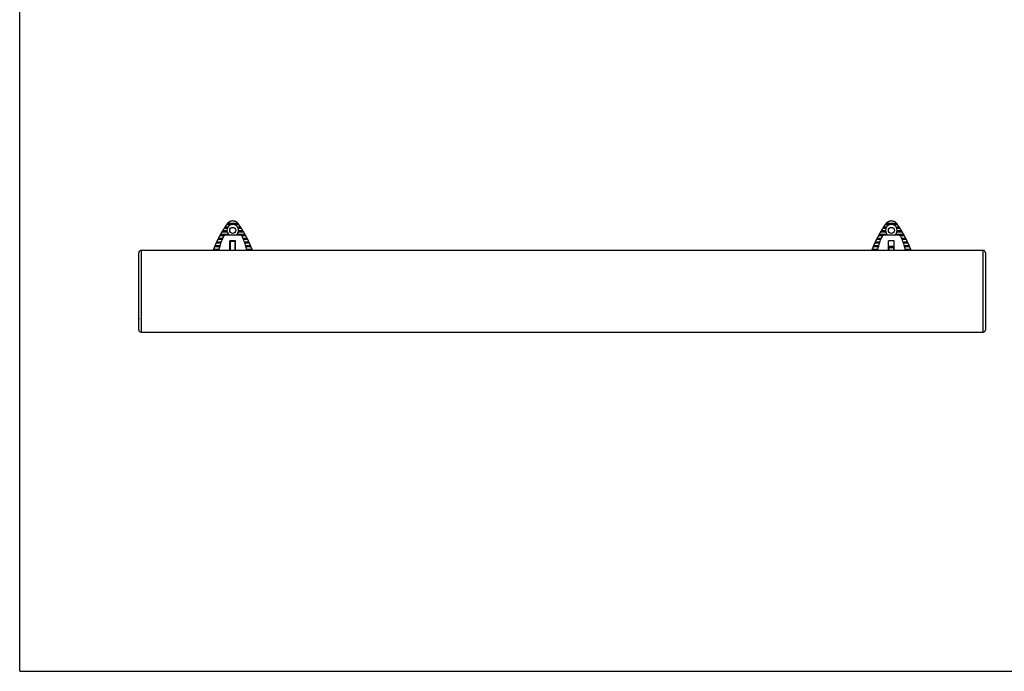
# Model space of a CAD drawing. Header units: millimetres. Extents: x 10 to 410, y 10 to 287.
# Tile 1 of 3: x 10 to 219, y 10 to 149. Entities that reach past the tile are written whole.
import ezdxf

# ---------------------------------------------------------------- set-up
doc = ezdxf.new("R2010")
doc.units = ezdxf.units.MM
doc.layers.add('FORMAT', color=7, linetype='Continuous')

msp = doc.modelspace()

# ---------------------------------------------------------------- linework, layer by layer
at = {"color": 7, "linetype": 'Continuous', "lineweight": 25}
for p, q in [((54.9989, 104.9296), (53.9616, 104.9296)), ((56.4512, 105.1649), (54.1308, 105.1649)), ((56.6204, 104.9296), (55.5831, 104.9296)), ((194.9989, 104.9296), (193.9616, 104.9296)), ((196.4512, 105.1649), (194.1308, 105.1649)), ((196.6204, 104.9296), (195.5831, 104.9296)), ((54.4267, 102.8111), (52.6476, 102.8111)), ((54.0921, 103.3604), (52.9614, 103.3604)), ((54.0466, 103.5957), (53.1014, 103.5957)), ((54.1176, 104.145), (53.4415, 104.145)), ((54.2333, 104.3803), (53.5932, 104.3803)), ((56.8338, 102.7142), (53.7481, 102.7142)), ((57.9344, 102.8111), (56.1553, 102.8111)), ((56.9887, 104.3803), (56.3487, 104.3803)), ((57.1404, 104.145), (56.4644, 104.145)), ((57.6206, 103.3604), (56.4899, 103.3604)), ((57.4806, 103.5957), (56.5354, 103.5957)), ((194.4267, 102.8111), (192.6476, 102.8111)), ((194.0921, 103.3604), (192.9614, 103.3604)), ((194.0466, 103.5957), (193.1014, 103.5957)), ((194.1176, 104.145), (193.4415, 104.145)), ((194.2333, 104.3803), (193.5932, 104.3803)), ((196.8338, 102.7142), (193.7481, 102.7142)), ((197.9344, 102.8111), (196.1553, 102.8111)), ((196.9887, 104.3803), (196.3487, 104.3803)), ((197.1404, 104.145), (196.4644, 104.145)), ((197.6206, 103.3604), (196.4899, 103.3604)), ((197.4806, 103.5957), (196.5354, 103.5957)), ((55.2736, 101.5142), (54.691, 101.4907)), ((55.791, 101.3307), (54.791, 101.3307)), ((54.791, 99.4686), (54.791, 101.3307)), ((55.3084, 101.5142), (55.2736, 101.5142)), ((55.891, 101.4907), (55.3084, 101.5142)), ((55.791, 99.4686), (55.791, 101.3307)), ((195.2736, 101.5142), (194.691, 101.4907)), ((195.3084, 101.5142), (195.2736, 101.5142)), ((195.891, 101.4907), (195.3084, 101.5142)), ((214.791, 99.4686), (35.791, 99.4686)), ((54.791, 99.9722), (54.6876, 99.9529)), ((54.791, 100.0683), (54.6906, 100.0835)), ((54.691, 100.3493), (54.791, 100.3493)), ((55.791, 100.3493), (55.891, 100.3493)), ((55.8935, 100.0838), (55.791, 100.0683)), ((55.8943, 99.9529), (55.791, 99.9722)), ((194.791, 99.9722), (194.6876, 99.9529)), ((194.691, 100.3493), (195.891, 100.3493)), ((194.791, 100.2501), (194.791, 100.3493)), ((194.791, 99.4686), (194.791, 100.0683)), ((195.791, 100.2501), (195.791, 100.3493)), ((195.791, 99.4686), (195.791, 100.0683)), ((195.8943, 99.9529), (195.791, 99.9722)), ((35.291, 85.0323), (35.291, 84.8253)), ((35.791, 82.0865), (214.791, 82.0865))]:
    msp.add_line(p, q, dxfattribs=at)
at = {"color": 8, "linetype": 'Continuous', "lineweight": 25}
for p, q in [((53.4101, 102.5758), (52.5185, 102.5758)), ((58.0635, 102.5758), (57.1771, 102.5758)), ((193.4101, 102.5758), (192.5185, 102.5758)), ((198.0635, 102.5758), (197.1771, 102.5758)), ((52.7193, 101.0066), (51.7365, 101.0066)), ((52.798, 101.2419), (51.8454, 101.2419)), ((53.0184, 101.7912), (52.1108, 101.7912)), ((53.1212, 102.0265), (52.2295, 102.0265)), ((58.3524, 102.0265), (57.4595, 102.0265)), ((58.4712, 101.7912), (57.5615, 101.7912)), ((58.7366, 101.2419), (57.786, 101.2419)), ((58.8455, 101.0066), (57.8626, 101.0066)), ((192.7193, 101.0066), (191.7365, 101.0066)), ((192.798, 101.2419), (191.8454, 101.2419)), ((193.0184, 101.7912), (192.1108, 101.7912)), ((193.1212, 102.0265), (192.2295, 102.0265)), ((198.3524, 102.0265), (197.4595, 102.0265)), ((198.4712, 101.7912), (197.5615, 101.7912)), ((198.7366, 101.2419), (197.786, 101.2419)), ((198.8455, 101.0066), (197.8626, 101.0066)), ((52.3438, 99.6727), (51.1722, 99.6727)), ((52.4736, 100.222), (51.3939, 100.222)), ((52.5356, 100.4573), (51.4934, 100.4573)), ((59.0886, 100.4573), (58.0414, 100.4573)), ((59.1881, 100.222), (58.1132, 100.222)), ((59.4098, 99.6727), (58.237, 99.6727)), ((192.3438, 99.6727), (191.1722, 99.6727)), ((192.4736, 100.222), (191.3939, 100.222)), ((192.5356, 100.4573), (191.4934, 100.4573)), ((199.0886, 100.4573), (198.0414, 100.4573)), ((199.1881, 100.222), (198.1132, 100.222)), ((199.4098, 99.6727), (198.237, 99.6727))]:
    msp.add_line(p, q, dxfattribs=at)
at = {"color": 7, "linetype": 'Continuous', "lineweight": 25, "flags": 128}
for points in [[(54.6879, 100.2665), (54.7857, 100.2508), (54.791, 100.2501)], [(55.791, 100.2501), (55.7963, 100.2508), (55.8934, 100.2664)]]:
    msp.add_lwpolyline(points, dxfattribs=at)
at = {"color": 7, "linetype": 'Continuous', "lineweight": 25}
for centre in [(55.291, 103.7142), (195.291, 103.7142)]:
    msp.add_circle(centre, 0.65, dxfattribs=at)
for centre, radius, start, end in [((55.291, 103.7142), 1.25, 90, 234.225848), ((55.291, 103.7142), 1.25, 306.074449, 90), ((195.291, 103.7142), 1.25, 90, 234.225848), ((195.291, 103.7142), 1.25, 306.074449, 90), ((35.791, 98.9686), 0.5, 90.016311, 180.00177), ((195.291, 103.7142), 3.5, 260.0773, 279.911205), ((195.291, 103.7142), 3.68, 260.609671, 279.42357), ((214.7913, 98.968), 0.4997, 359.951269, 90.024742), ((35.791, 82.5866), 0.5, 180.117523, 269.909506), ((214.791, 82.5865), 0.5, 270.067764, 0.00092)]:
    msp.add_arc(centre, radius, start, end, dxfattribs=at)
for points, knots in [([(53.9616, 104.9296), (53.9409, 104.8995), (53.8996, 104.8395), (53.8181, 104.7195), (53.7299, 104.5881), (53.6488, 104.4654), (53.6093, 104.4049), (53.5932, 104.3803)], [0, 0, 0, 0, 0.193900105, 0.386889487, 0.607380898, 0.840185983, 1, 1, 1, 1]), ([(54.0619, 105.074), (54.0473, 105.0531), (54.0184, 105.0117), (53.9833, 104.9611), (53.9672, 104.9377), (53.9616, 104.9296)], [0, 0, 0, 0, 0.40037438, 0.79196868, 1, 1, 1, 1]), ([(54.1308, 105.1649), (54.1179, 105.1489), (54.0963, 105.1222), (54.0717, 105.0878), (54.0619, 105.074)], [0, 0, 0, 0, 0.598866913, 1, 1, 1, 1]), ([(56.4512, 105.1649), (56.4269, 105.1934), (56.3714, 105.2587), (56.2251, 105.3955), (56.0324, 105.5264), (55.8094, 105.6279), (55.6064, 105.6854), (55.4131, 105.7126), (55.1744, 105.718), (54.931, 105.6792), (54.6947, 105.5955), (54.5125, 105.5018), (54.3439, 105.3836), (54.2106, 105.259), (54.1531, 105.1912), (54.1308, 105.1649)], [0, 0, 0, 0, 0.05137533, 0.11759726, 0.2188195, 0.30451418, 0.39031456, 0.45562538, 0.52080228, 0.65088767, 0.72682726, 0.80263253, 0.87717867, 0.95234049, 1, 1, 1, 1]), ([(56.5201, 105.074), (56.5054, 105.0944), (56.4806, 105.1287), (56.4597, 105.1545), (56.4512, 105.1649)], [0, 0, 0, 0, 0.59489503, 1, 1, 1, 1]), ([(56.6204, 104.9296), (56.6115, 104.9424), (56.5938, 104.968), (56.5583, 105.0193), (56.5334, 105.0549), (56.5201, 105.074)], [0, 0, 0, 0, 0.31760798, 0.63365623, 1, 1, 1, 1]), ([(56.9887, 104.3803), (56.9693, 104.4101), (56.9306, 104.4693), (56.8523, 104.5876), (56.7656, 104.7171), (56.6814, 104.8408), (56.6387, 104.903), (56.6204, 104.9296)], [0, 0, 0, 0, 0.189974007, 0.379072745, 0.594694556, 0.827091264, 1, 1, 1, 1]), ([(193.9616, 104.9296), (193.9409, 104.8995), (193.8996, 104.8395), (193.8181, 104.7195), (193.7299, 104.5881), (193.6488, 104.4654), (193.6093, 104.4049), (193.5932, 104.3803)], [0, 0, 0, 0, 0.19390381, 0.38689315, 0.60738451, 0.84018955, 1, 1, 1, 1]), ([(194.0619, 105.074), (194.0473, 105.0531), (194.0184, 105.0117), (193.9833, 104.9611), (193.9672, 104.9377), (193.9616, 104.9296)], [0, 0, 0, 0, 0.400390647, 0.791983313, 1, 1, 1, 1]), ([(194.1308, 105.1649), (194.1179, 105.1489), (194.0963, 105.1222), (194.0717, 105.0878), (194.0619, 105.074)], [0, 0, 0, 0, 0.59888272, 1, 1, 1, 1]), ([(196.4512, 105.1649), (196.4269, 105.1934), (196.3714, 105.2587), (196.2251, 105.3955), (196.0324, 105.5264), (195.8094, 105.6279), (195.6064, 105.6854), (195.4131, 105.7126), (195.1744, 105.718), (194.931, 105.6792), (194.6947, 105.5955), (194.5125, 105.5018), (194.3439, 105.3836), (194.2106, 105.259), (194.1531, 105.1912), (194.1308, 105.1649)], [0, 0, 0, 0, 0.051375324, 0.117597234, 0.218817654, 0.304514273, 0.39031464, 0.455623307, 0.520802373, 0.650887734, 0.726827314, 0.802632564, 0.877178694, 0.952340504, 1, 1, 1, 1]), ([(196.5201, 105.074), (196.5054, 105.0944), (196.4806, 105.1287), (196.4597, 105.1545), (196.4512, 105.1649)], [0, 0, 0, 0, 0.5948811, 1, 1, 1, 1]), ([(196.6204, 104.9296), (196.6115, 104.9424), (196.5939, 104.968), (196.5583, 105.0193), (196.5334, 105.0549), (196.5201, 105.074)], [0, 0, 0, 0, 0.31760798, 0.63365623, 1, 1, 1, 1]), ([(196.9887, 104.3803), (196.9693, 104.4101), (196.9306, 104.4693), (196.8523, 104.5876), (196.7655, 104.7171), (196.6814, 104.8408), (196.6387, 104.903), (196.6204, 104.9296)], [0, 0, 0, 0, 0.18997758, 0.379072, 0.59469832, 0.82709499, 1, 1, 1, 1]), ([(52.5185, 102.5758), (52.512, 102.5638), (52.492, 102.5268), (52.4478, 102.4446), (52.3853, 102.3268), (52.3177, 102.1979), (52.2634, 102.0927), (52.2384, 102.0438), (52.2295, 102.0265)], [0, 0, 0, 0, 0.08342678, 0.25889775, 0.45513474, 0.6676954, 0.88262072, 1, 1, 1, 1]), ([(52.6476, 102.8111), (52.6444, 102.8054), (52.6352, 102.7888), (52.615, 102.7523), (52.587, 102.7014), (52.5566, 102.6459), (52.5328, 102.6022), (52.522, 102.5822), (52.5185, 102.5758)], [0, 0, 0, 0, 0.09272566, 0.26826684, 0.46551878, 0.6800867, 0.89722972, 1, 1, 1, 1]), ([(52.9614, 103.3604), (52.9441, 103.3309), (52.9096, 103.2721), (52.8412, 103.1541), (52.7681, 103.0261), (52.6979, 102.9016), (52.6633, 102.8394), (52.6476, 102.8111)], [0, 0, 0, 0, 0.19224929, 0.38378274, 0.59533573, 0.81649462, 1, 1, 1, 1]), ([(53.1014, 103.5957), (53.0938, 103.5831), (53.0786, 103.5579), (53.0483, 103.5073), (53.0156, 103.4523), (52.9841, 103.399), (52.9684, 103.3723), (52.9614, 103.3604)], [0, 0, 0, 0, 0.191659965, 0.382571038, 0.594995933, 0.818739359, 1, 1, 1, 1]), ([(53.4415, 104.145), (53.4226, 104.1152), (53.3849, 104.0559), (53.3103, 103.9369), (53.23, 103.8073), (53.1544, 103.6837), (53.1174, 103.6223), (53.1014, 103.5957)], [0, 0, 0, 0, 0.19301779, 0.38522574, 0.60093071, 0.82755991, 1, 1, 1, 1]), ([(53.7481, 102.7142), (53.6919, 102.7086), (53.5794, 102.6976), (53.4301, 102.6113), (53.3415, 102.5141), (53.3073, 102.4495), (53.2993, 102.4344)], [0, 0, 0, 0, 0.30255668, 0.605118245, 0.907686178, 1, 1, 1, 1]), ([(53.5932, 104.3803), (53.5849, 104.3676), (53.5683, 104.3421), (53.5353, 104.2911), (53.4994, 104.2354), (53.4654, 104.1825), (53.4487, 104.1562), (53.4415, 104.145)], [0, 0, 0, 0, 0.19236033, 0.38386869, 0.60058309, 0.83016075, 1, 1, 1, 1]), ([(57.2827, 102.4344), (57.253, 102.4825), (57.1935, 102.5786), (57.0503, 102.6746), (56.924, 102.7113), (56.8509, 102.7136), (56.8338, 102.7142)], [0, 0, 0, 0, 0.30255662, 0.60510853, 0.9076806, 1, 1, 1, 1]), ([(57.1404, 104.145), (57.1323, 104.1577), (57.1162, 104.183), (57.0837, 104.2337), (57.048, 104.2891), (57.0136, 104.3422), (56.9962, 104.3688), (56.9887, 104.3803)], [0, 0, 0, 0, 0.19077329, 0.38071794, 0.59548461, 0.82487958, 1, 1, 1, 1]), ([(57.4806, 103.5957), (57.4628, 103.6252), (57.4274, 103.6839), (57.3557, 103.8013), (57.2766, 103.9292), (57.1984, 104.0538), (57.1584, 104.1167), (57.1404, 104.145)], [0, 0, 0, 0, 0.18953312, 0.3782894, 0.58974502, 0.81593324, 1, 1, 1, 1]), ([(57.6206, 103.3604), (57.6132, 103.373), (57.5984, 103.3981), (57.5687, 103.4484), (57.5361, 103.5031), (57.5042, 103.5566), (57.488, 103.5835), (57.4806, 103.5957)], [0, 0, 0, 0, 0.19025066, 0.37976329, 0.59048941, 0.81404096, 1, 1, 1, 1]), ([(57.9344, 102.8111), (57.9182, 102.8403), (57.8858, 102.8985), (57.8201, 103.0152), (57.7479, 103.1417), (57.6754, 103.267), (57.6381, 103.3306), (57.6206, 103.3604)], [0, 0, 0, 0, 0.18914685, 0.3776111, 0.58543846, 0.80615031, 1, 1, 1, 1]), ([(58.0635, 102.5758), (58.0602, 102.5818), (58.0511, 102.5987), (58.031, 102.6357), (58.0032, 102.6865), (57.9728, 102.7418), (57.9489, 102.7851), (57.9379, 102.8049), (57.9344, 102.8111)], [0, 0, 0, 0, 0.09658905, 0.27182174, 0.46807642, 0.68187539, 0.89946088, 1, 1, 1, 1]), ([(58.3524, 102.0265), (58.3424, 102.0462), (58.3187, 102.0925), (58.2684, 102.1899), (58.2048, 102.3114), (58.1371, 102.4391), (58.0893, 102.5281), (58.0682, 102.567), (58.0635, 102.5758)], [0, 0, 0, 0, 0.1325397, 0.3118649, 0.51051079, 0.72395149, 0.93829104, 1, 1, 1, 1]), ([(192.5185, 102.5758), (192.512, 102.5638), (192.492, 102.5268), (192.4478, 102.4446), (192.3853, 102.3268), (192.3177, 102.1979), (192.2634, 102.0927), (192.2384, 102.0438), (192.2295, 102.0265)], [0, 0, 0, 0, 0.08342373, 0.25889452, 0.45513131, 0.66769574, 0.88262084, 1, 1, 1, 1]), ([(192.6476, 102.8111), (192.6444, 102.8054), (192.6351, 102.7888), (192.615, 102.7523), (192.587, 102.7014), (192.5566, 102.6459), (192.5328, 102.6022), (192.522, 102.5822), (192.5185, 102.5758)], [0, 0, 0, 0, 0.09272565, 0.26825839, 0.46551031, 0.6800782, 0.89722973, 1, 1, 1, 1]), ([(192.9614, 103.3604), (192.9441, 103.3309), (192.9096, 103.2721), (192.8412, 103.1541), (192.7681, 103.0261), (192.6979, 102.9016), (192.6633, 102.8394), (192.6476, 102.8111)], [0, 0, 0, 0, 0.19224578, 0.38377912, 0.59533199, 0.81649473, 1, 1, 1, 1]), ([(193.1014, 103.5957), (193.0938, 103.5831), (193.0786, 103.5579), (193.0483, 103.5073), (193.0156, 103.4523), (192.9841, 103.399), (192.9684, 103.3723), (192.9614, 103.3604)], [0, 0, 0, 0, 0.19165997, 0.38256152, 0.59498642, 0.81873935, 1, 1, 1, 1]), ([(193.4415, 104.145), (193.4226, 104.1152), (193.3849, 104.0559), (193.3103, 103.9369), (193.23, 103.8073), (193.1544, 103.6837), (193.1174, 103.6223), (193.1014, 103.5957)], [0, 0, 0, 0, 0.19301779, 0.38522574, 0.60093071, 0.82755991, 1, 1, 1, 1]), ([(193.7481, 102.7142), (193.6919, 102.7086), (193.5794, 102.6976), (193.4301, 102.6113), (193.3415, 102.5141), (193.3073, 102.4495), (193.2993, 102.4344)], [0, 0, 0, 0, 0.30256623, 0.60512675, 0.9076865, 1, 1, 1, 1]), ([(193.5932, 104.3803), (193.5849, 104.3676), (193.5683, 104.3421), (193.5353, 104.2911), (193.4994, 104.2354), (193.4654, 104.1825), (193.4487, 104.1562), (193.4415, 104.145)], [0, 0, 0, 0, 0.19236, 0.38387797, 0.60059199, 0.83016924, 1, 1, 1, 1]), ([(197.2827, 102.4344), (197.253, 102.4825), (197.1935, 102.5786), (197.0503, 102.6746), (196.924, 102.7113), (196.8509, 102.7136), (196.8338, 102.7142)], [0, 0, 0, 0, 0.30256414, 0.60511728, 0.90768023, 1, 1, 1, 1]), ([(197.1404, 104.145), (197.1323, 104.1577), (197.1162, 104.183), (197.0837, 104.2337), (197.048, 104.2891), (197.0136, 104.3422), (196.9963, 104.3688), (196.9887, 104.3803)], [0, 0, 0, 0, 0.19078181, 0.3807168, 0.59549413, 0.82487939, 1, 1, 1, 1]), ([(197.4806, 103.5957), (197.4628, 103.6252), (197.4274, 103.6839), (197.3557, 103.8013), (197.2766, 103.9292), (197.1984, 104.0538), (197.1584, 104.1167), (197.1404, 104.145)], [0, 0, 0, 0, 0.18953311, 0.37828525, 0.58974084, 0.81593326, 1, 1, 1, 1]), ([(197.6206, 103.3604), (197.6132, 103.373), (197.5984, 103.3981), (197.5687, 103.4484), (197.5362, 103.5031), (197.5042, 103.5566), (197.488, 103.5835), (197.4806, 103.5957)], [0, 0, 0, 0, 0.19025075, 0.37976346, 0.59047964, 0.81404088, 1, 1, 1, 1]), ([(197.9344, 102.8111), (197.9182, 102.8403), (197.8858, 102.8985), (197.8201, 103.0152), (197.7479, 103.1417), (197.6754, 103.267), (197.6381, 103.3306), (197.6206, 103.3604)], [0, 0, 0, 0, 0.18914682, 0.37760712, 0.58543446, 0.80615033, 1, 1, 1, 1]), ([(198.0635, 102.5758), (198.0602, 102.5818), (198.051, 102.5987), (198.031, 102.6357), (198.0032, 102.6865), (197.9728, 102.7418), (197.9489, 102.7851), (197.9379, 102.8049), (197.9344, 102.8111)], [0, 0, 0, 0, 0.09658919, 0.27181378, 0.46807809, 0.68186782, 0.89945361, 1, 1, 1, 1]), ([(198.3524, 102.0265), (198.3424, 102.0462), (198.3187, 102.0925), (198.2684, 102.1899), (198.2048, 102.3114), (198.1371, 102.4391), (198.0893, 102.5281), (198.0682, 102.567), (198.0635, 102.5758)], [0, 0, 0, 0, 0.13253965, 0.31186121, 0.51051098, 0.72395159, 0.93829107, 1, 1, 1, 1]), ([(51.7365, 101.0066), (51.7303, 100.9932), (51.7126, 100.9543), (51.674, 100.8689), (51.6213, 100.7509), (51.5657, 100.6248), (51.5213, 100.5224), (51.5009, 100.4748), (51.4934, 100.4573)], [0, 0, 0, 0, 0.09403665, 0.27287221, 0.46733866, 0.67324139, 0.88005306, 1, 1, 1, 1]), ([(51.8454, 101.2419), (51.842, 101.2347), (51.8333, 101.2163), (51.8149, 101.1768), (51.791, 101.1254), (51.7661, 101.0712), (51.7474, 101.0305), (51.739, 101.0122), (51.7365, 101.0066)], [0, 0, 0, 0, 0.11629887, 0.29631064, 0.4927075, 0.70073072, 0.90884012, 1, 1, 1, 1]), ([(52.1108, 101.7912), (52.0964, 101.7622), (52.0677, 101.7044), (52.0105, 101.5879), (51.9499, 101.4625), (51.8898, 101.3365), (51.8599, 101.2729), (51.8454, 101.2419)], [0, 0, 0, 0, 0.19097814, 0.38141621, 0.58618532, 0.7981865, 1, 1, 1, 1]), ([(52.2295, 102.0265), (52.2232, 102.0141), (52.2105, 101.9893), (52.1852, 101.9394), (52.158, 101.8855), (52.131, 101.8316), (52.1174, 101.8043), (52.1108, 101.7912)], [0, 0, 0, 0, 0.19051068, 0.38043738, 0.58586867, 0.79988229, 1, 1, 1, 1]), ([(53.2993, 102.4344), (53.1474, 102.1024), (52.8438, 101.4384), (52.5086, 100.444), (52.3631, 99.778), (52.2956, 99.4686)], [0, 0, 0, 0, 0.34876196, 0.69752428, 1, 1, 1, 1]), ([(54.691, 99.4686), (54.691, 99.481), (54.691, 99.8303), (54.691, 100.5091), (54.691, 101.1635), (54.691, 101.4907)], [0, 0, 0, 0, 0.01807453, 0.50909787, 1, 1, 1, 1]), ([(55.891, 99.4686), (55.891, 99.481), (55.891, 99.8303), (55.891, 100.5091), (55.891, 101.1635), (55.891, 101.4907)], [0, 0, 0, 0, 0.01807453, 0.50909787, 1, 1, 1, 1]), ([(58.283, 99.4686), (58.2269, 99.737), (58.0921, 100.3817), (57.7633, 101.3785), (57.4434, 102.0814), (57.2827, 102.4344)], [0, 0, 0, 0, 0.26201614, 0.62936944, 1, 1, 1, 1]), ([(58.4712, 101.7912), (58.465, 101.8035), (58.4527, 101.8283), (58.4277, 101.878), (58.4007, 101.9316), (58.3733, 101.9857), (58.3593, 102.0131), (58.3524, 102.0265)], [0, 0, 0, 0, 0.18938809, 0.37820872, 0.58231901, 0.79614637, 1, 1, 1, 1]), ([(58.7366, 101.2419), (58.7231, 101.2707), (58.6962, 101.328), (58.6412, 101.4435), (58.5813, 101.5676), (58.5193, 101.6943), (58.4872, 101.759), (58.4712, 101.7912)], [0, 0, 0, 0, 0.18851283, 0.3765064, 0.57839255, 0.78996887, 1, 1, 1, 1]), ([(58.8455, 101.0066), (58.8421, 101.014), (58.8336, 101.0327), (58.8153, 101.0726), (58.7916, 101.1239), (58.7666, 101.1779), (58.7477, 101.2183), (58.7392, 101.2365), (58.7366, 101.2419)], [0, 0, 0, 0, 0.11950366, 0.29911783, 0.49461559, 0.70209159, 0.91068907, 1, 1, 1, 1]), ([(59.0886, 100.4573), (59.0792, 100.4791), (59.0583, 100.5278), (59.0142, 100.6294), (58.9609, 100.7505), (58.9053, 100.875), (58.8666, 100.9604), (58.8495, 100.9979), (58.8455, 101.0066)], [0, 0, 0, 0, 0.14718506, 0.32907963, 0.52530604, 0.73178056, 0.93814223, 1, 1, 1, 1]), ([(191.7365, 101.0066), (191.7303, 100.9932), (191.7126, 100.9543), (191.674, 100.8689), (191.6213, 100.751), (191.5658, 100.6248), (191.5213, 100.5224), (191.5009, 100.4748), (191.4934, 100.4573)], [0, 0, 0, 0, 0.094036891, 0.272869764, 0.467340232, 0.67323995, 0.880055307, 1, 1, 1, 1]), ([(191.8454, 101.2419), (191.842, 101.2347), (191.8333, 101.2163), (191.8149, 101.1768), (191.791, 101.1254), (191.766, 101.0712), (191.7474, 101.0305), (191.739, 101.0122), (191.7365, 101.0066)], [0, 0, 0, 0, 0.1162925, 0.29631196, 0.49270033, 0.70073206, 0.908834, 1, 1, 1, 1]), ([(192.1108, 101.7912), (192.0964, 101.7622), (192.0677, 101.7044), (192.0105, 101.5879), (191.9499, 101.4625), (191.8898, 101.3365), (191.8599, 101.2729), (191.8454, 101.2419)], [0, 0, 0, 0, 0.19097814, 0.38141621, 0.58618532, 0.7981865, 1, 1, 1, 1]), ([(192.2295, 102.0265), (192.2232, 102.0141), (192.2105, 101.9893), (192.1852, 101.9394), (192.158, 101.8855), (192.131, 101.8316), (192.1174, 101.8043), (192.1108, 101.7912)], [0, 0, 0, 0, 0.19050358, 0.38043902, 0.58586131, 0.79987505, 1, 1, 1, 1]), ([(193.2993, 102.4344), (193.1474, 102.1024), (192.8438, 101.4384), (192.5086, 100.444), (192.3631, 99.778), (192.2956, 99.4686)], [0, 0, 0, 0, 0.34876196, 0.69752428, 1, 1, 1, 1]), ([(194.691, 99.4686), (194.691, 99.481), (194.691, 99.8303), (194.691, 100.5091), (194.691, 101.1635), (194.691, 101.4907)], [0, 0, 0, 0, 0.01807453, 0.50909787, 1, 1, 1, 1]), ([(195.891, 99.4686), (195.891, 99.481), (195.891, 99.8303), (195.891, 100.5091), (195.891, 101.1635), (195.891, 101.4907)], [0, 0, 0, 0, 0.01807453, 0.50909787, 1, 1, 1, 1]), ([(198.2831, 99.4686), (198.2269, 99.737), (198.0921, 100.3817), (197.7633, 101.3785), (197.4434, 102.0814), (197.2827, 102.4344)], [0, 0, 0, 0, 0.26201664, 0.62937007, 1, 1, 1, 1]), ([(198.4712, 101.7912), (198.465, 101.8035), (198.4527, 101.8283), (198.4277, 101.878), (198.4007, 101.9316), (198.3733, 101.9857), (198.3593, 102.0131), (198.3524, 102.0265)], [0, 0, 0, 0, 0.18938074, 0.37820963, 0.58231963, 0.79614667, 1, 1, 1, 1]), ([(198.7366, 101.2419), (198.7231, 101.2707), (198.6962, 101.328), (198.6412, 101.4435), (198.5813, 101.5676), (198.5193, 101.6943), (198.4872, 101.759), (198.4712, 101.7912)], [0, 0, 0, 0, 0.18850983, 0.37650684, 0.57838909, 0.78996897, 1, 1, 1, 1]), ([(198.8455, 101.0066), (198.8421, 101.014), (198.8336, 101.0327), (198.8153, 101.0726), (198.7916, 101.1239), (198.7666, 101.1779), (198.7477, 101.2183), (198.7392, 101.2365), (198.7366, 101.2419)], [0, 0, 0, 0, 0.11950365, 0.29911781, 0.4946071, 0.7020916, 0.91068907, 1, 1, 1, 1]), ([(199.0886, 100.4573), (199.0792, 100.4791), (199.0583, 100.5278), (199.0142, 100.6294), (198.9609, 100.7505), (198.9053, 100.875), (198.8666, 100.9604), (198.8495, 100.9979), (198.8455, 101.0066)], [0, 0, 0, 0, 0.14718735, 0.32908152, 0.52530751, 0.73177806, 0.93814237, 1, 1, 1, 1]), ([(35.291, 82.5918), (35.291, 82.5902), (35.291, 82.58), (35.291, 82.6161), (35.291, 82.7041), (35.291, 82.9096), (35.291, 83.2523), (35.291, 83.6719), (35.291, 84.2101), (35.291, 84.8603), (35.291, 85.6442), (35.291, 86.4813), (35.291, 87.3625), (35.291, 88.3088), (35.291, 89.317), (35.291, 90.3806), (35.291, 91.5264), (35.291, 92.7518), (35.291, 94.0624), (35.291, 95.4167), (35.291, 96.5211), (35.291, 97.3421), (35.291, 97.7788), (35.291, 98.1355), (35.291, 98.3911), (35.291, 98.6005), (35.291, 98.7473), (35.291, 98.862), (35.291, 98.9334), (35.291, 98.9766), (35.291, 98.9681), (35.291, 98.9679)], [0, 0, 0, 0, 0.003334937, 0.020947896, 0.038568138, 0.074687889, 0.112871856, 0.151153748, 0.1894335, 0.248044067, 0.306643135, 0.361863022, 0.417132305, 0.472358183, 0.529128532, 0.585940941, 0.642725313, 0.705943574, 0.769160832, 0.833076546, 0.8969756, 0.919782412, 0.942642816, 0.954049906, 0.965606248, 0.974453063, 0.979629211, 0.98479654, 0.994643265, 0.999852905, 1, 1, 1, 1]), ([(51.1722, 99.6727), (51.1689, 99.6643), (51.1612, 99.6444), (51.1448, 99.6022), (51.1251, 99.551), (51.1067, 99.5031), (51.0973, 99.4784), (51.0936, 99.4686)], [0, 0, 0, 0, 0.16068878, 0.37643627, 0.60604637, 0.84450152, 1, 1, 1, 1]), ([(51.3939, 100.222), (51.382, 100.1934), (51.3583, 100.1364), (51.311, 100.021), (51.2611, 99.8977), (51.2105, 99.7705), (51.1852, 99.7059), (51.1722, 99.6727)], [0, 0, 0, 0, 0.18998151, 0.37956652, 0.5791356, 0.78391113, 1, 1, 1, 1]), ([(51.4934, 100.4573), (51.4881, 100.4451), (51.4777, 100.4206), (51.4566, 100.3712), (51.4342, 100.3182), (51.4113, 100.2638), (51.3998, 100.2361), (51.3939, 100.222)], [0, 0, 0, 0, 0.1896068, 0.37879078, 0.57885507, 0.78520108, 1, 1, 1, 1]), ([(59.1881, 100.222), (59.183, 100.2342), (59.1728, 100.2586), (59.1521, 100.3078), (59.1298, 100.3606), (59.1066, 100.4152), (59.0947, 100.443), (59.0886, 100.4573)], [0, 0, 0, 0, 0.18871218, 0.37701989, 0.57605921, 0.78223563, 1, 1, 1, 1]), ([(59.4098, 99.6727), (59.3987, 99.7011), (59.3765, 99.7577), (59.331, 99.8723), (59.2817, 99.9947), (59.2295, 100.1225), (59.2023, 100.1879), (59.1881, 100.222)], [0, 0, 0, 0, 0.188021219, 0.375667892, 0.572998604, 0.777397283, 1, 1, 1, 1]), ([(59.4884, 99.4686), (59.4835, 99.4815), (59.4729, 99.5094), (59.4534, 99.5602), (59.4331, 99.6127), (59.4183, 99.6508), (59.4117, 99.6679), (59.4098, 99.6727)], [0, 0, 0, 0, 0.19629697, 0.42602099, 0.66509086, 0.90402853, 1, 1, 1, 1]), ([(191.1722, 99.6727), (191.1689, 99.6643), (191.1612, 99.6444), (191.1448, 99.6022), (191.1251, 99.551), (191.1067, 99.5031), (191.0973, 99.4784), (191.0936, 99.4686)], [0, 0, 0, 0, 0.16069, 0.37643911, 0.60605095, 0.8445079, 1, 1, 1, 1]), ([(191.3939, 100.222), (191.382, 100.1934), (191.3583, 100.1364), (191.311, 100.021), (191.2611, 99.8977), (191.2105, 99.7705), (191.1852, 99.7059), (191.1722, 99.6727)], [0, 0, 0, 0, 0.18997888, 0.37956708, 0.57913617, 0.78390855, 1, 1, 1, 1]), ([(191.4934, 100.4573), (191.4882, 100.4451), (191.4777, 100.4206), (191.4566, 100.3712), (191.4342, 100.3182), (191.4113, 100.2638), (191.3998, 100.2361), (191.3939, 100.222)], [0, 0, 0, 0, 0.18960527, 0.37878772, 0.57885848, 0.78520281, 1, 1, 1, 1]), ([(199.1881, 100.222), (199.183, 100.2342), (199.1728, 100.2586), (199.1521, 100.3078), (199.1298, 100.3606), (199.1066, 100.4152), (199.0947, 100.443), (199.0886, 100.4573)], [0, 0, 0, 0, 0.18871329, 0.37701459, 0.57606315, 0.78224079, 1, 1, 1, 1]), ([(199.4098, 99.6727), (199.3987, 99.7011), (199.3765, 99.7577), (199.331, 99.8723), (199.2818, 99.9947), (199.2295, 100.1225), (199.2023, 100.1879), (199.1881, 100.222)], [0, 0, 0, 0, 0.188021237, 0.375667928, 0.572995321, 0.777397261, 1, 1, 1, 1]), ([(199.4884, 99.4686), (199.4835, 99.4815), (199.4729, 99.5094), (199.4534, 99.5602), (199.4331, 99.6127), (199.4183, 99.6508), (199.4117, 99.6679), (199.4098, 99.6727)], [0, 0, 0, 0, 0.19629719, 0.42601265, 0.66508278, 0.90402842, 1, 1, 1, 1]), ([(215.291, 98.9678), (215.291, 98.9679), (215.291, 98.9751), (215.291, 98.9237), (215.291, 98.8437), (215.291, 98.7164), (215.291, 98.5454), (215.291, 98.2501), (215.291, 97.8481), (215.291, 97.3558), (215.291, 96.6736), (215.291, 95.8168), (215.291, 94.6285), (215.291, 93.2718), (215.291, 91.767), (215.291, 90.3225), (215.291, 88.9508), (215.291, 87.7053), (215.291, 86.5958), (215.291, 85.6163), (215.291, 84.7178), (215.291, 84.0332), (215.291, 83.5209), (215.291, 83.1727), (215.291, 82.8805), (215.291, 82.6942), (215.291, 82.5988), (215.291, 82.5953), (215.291, 82.5938)], [0, 0, 0, 0, 0.00011461, 0.0061837, 0.0160872, 0.02135095, 0.02663709, 0.03763469, 0.05749446, 0.07747866, 0.10254987, 0.14822572, 0.19390613, 0.26784132, 0.34199638, 0.41618, 0.49024757, 0.56410926, 0.63016153, 0.69635817, 0.762606, 0.82872866, 0.86181013, 0.89498448, 0.92803196, 0.96093956, 0.98319775, 1, 1, 1, 1])]:
    msp.add_open_spline(points, degree=3, knots=knots, dxfattribs=at)
at = {"color": 8, "linetype": 'Continuous', "lineweight": 25}
for points, knots in [([(35.791, 99.4658), (35.791, 99.4667), (35.791, 99.4845), (35.791, 99.4304), (35.791, 99.3445), (35.791, 99.219), (35.791, 99.0328), (35.791, 98.7433), (35.791, 98.4053), (35.791, 98.0581), (35.791, 97.6491), (35.791, 97.1725), (35.791, 96.332), (35.791, 95.2133), (35.791, 93.8391), (35.791, 92.4989), (35.791, 91.2505), (35.791, 90.0971), (35.791, 89.0393), (35.791, 88.0173), (35.791, 87.0403), (35.791, 86.1153), (35.791, 85.2493), (35.791, 84.4488), (35.791, 83.7865), (35.791, 83.2323), (35.791, 82.7941), (35.791, 82.4341), (35.791, 82.2157), (35.791, 82.1192), (35.791, 82.0793), (35.791, 82.091), (35.791, 82.0932)], [0, 0, 0, 0, 0.00059281, 0.01122651, 0.01912734, 0.02727276, 0.03750218, 0.04943849, 0.0631074, 0.07634617, 0.08989183, 0.11231736, 0.13481685, 0.19515185, 0.25550168, 0.31662075, 0.37774093, 0.4306786, 0.48364112, 0.53656705, 0.59084269, 0.64516331, 0.69943275, 0.75487727, 0.81033246, 0.84789754, 0.8854653, 0.92293784, 0.95897934, 0.97740067, 0.99581474, 1, 1, 1, 1]), ([(214.791, 82.091), (214.791, 82.0897), (214.791, 82.0836), (214.791, 82.1186), (214.791, 82.2103), (214.791, 82.3974), (214.791, 82.6973), (214.791, 83.0612), (214.791, 83.5922), (214.791, 84.2876), (214.791, 85.1942), (214.791, 86.2009), (214.791, 87.2698), (214.791, 88.3806), (214.791, 89.5153), (214.791, 90.7108), (214.791, 91.958), (214.791, 93.2545), (214.791, 94.4715), (214.791, 95.5993), (214.791, 96.4785), (214.791, 97.1922), (214.791, 97.6503), (214.791, 98.002), (214.791, 98.25), (214.791, 98.4789), (214.791, 98.7096), (214.791, 98.965), (214.791, 99.1707), (214.791, 99.3133), (214.791, 99.4149), (214.791, 99.4808), (214.791, 99.4669), (214.791, 99.4666)], [0, 0, 0, 0, 0.00476656, 0.02267173, 0.0405836, 0.07267842, 0.10480238, 0.13784592, 0.17090515, 0.23384392, 0.29676665, 0.36069673, 0.42462919, 0.48289244, 0.54121013, 0.59949191, 0.65918691, 0.71891174, 0.77859847, 0.82243331, 0.86636775, 0.89081075, 0.91190925, 0.92258025, 0.93323049, 0.94110592, 0.94912953, 0.96009023, 0.97170793, 0.97969455, 0.98793683, 0.99974849, 1, 1, 1, 1])]:
    msp.add_open_spline(points, degree=3, knots=knots, dxfattribs=at)
at = {"layer": 'FORMAT', "color": 7}
for q in [(10, 287), (410, 10)]:
    msp.add_line((10, 10), q, dxfattribs=at)

doc.saveas('drawing.dxf')
